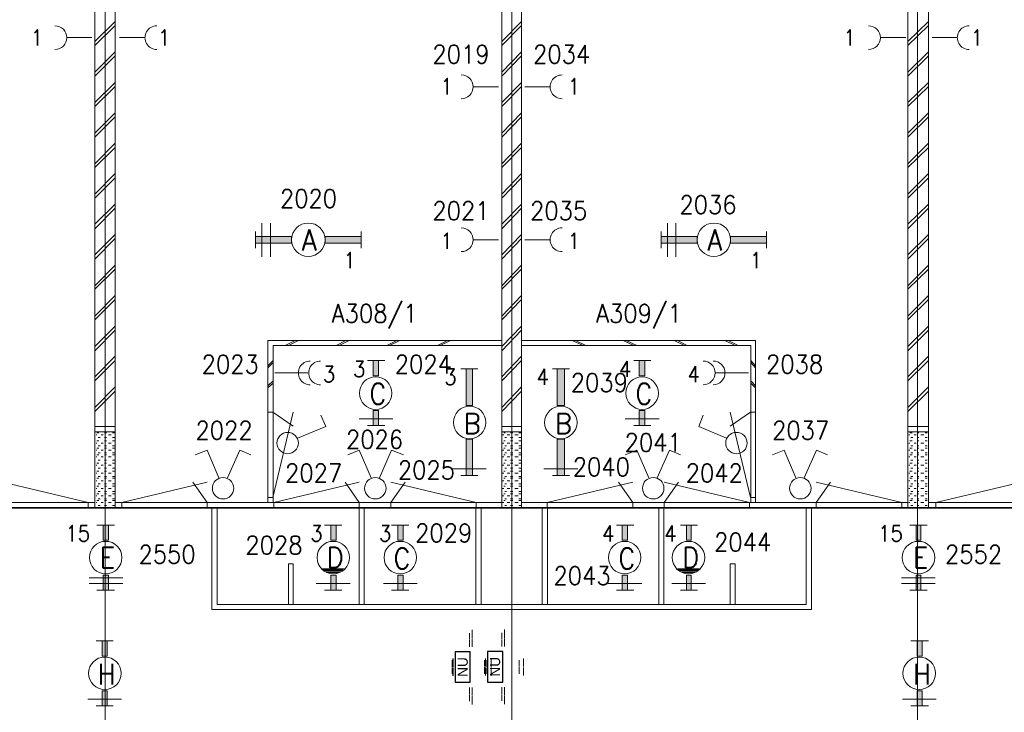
# Model space of a CAD drawing. Header units: metres. Extents: x -119 to 0, y 0 to 84.
# Tile 20 of 53: x -77 to -68, y 49 to 56. Entities that reach past the tile are written whole.
import ezdxf
from ezdxf.enums import TextEntityAlignment as Align

# ---------------------------------------------------------------- set-up
doc = ezdxf.new("R2010")
doc.units = ezdxf.units.M
doc.header["$MEASUREMENT"] = 0
doc.layers.add('Level 1', color=1, linetype='Continuous', lineweight=0)
doc.layers.add('Level 20', color=1, linetype='Continuous', lineweight=0)
doc.styles.add('Style-STANDARD', font='STANDARD.shx')
doc.styles.add('Style-WORKING', font='WORKING.shx')

# ---------------------------------------------------------------- blocks, each defined once
blk = doc.blocks.new('1260')
at = {"layer": 'Level 1', "color": 1, "linetype": 'Continuous', "lineweight": 0}
for p, q in [((-630.0001, -100), (-630.0001, 100)), ((630.0001, -100), (630.0001, 100))]:
    blk.add_line(p, q, dxfattribs=at)
blk.add_circle((0, 0), 200, dxfattribs=at)
at = {"layer": 'Level 1', "color": 1, "linetype": 'Continuous', "lineweight": 0, "extrusion": (0, 0, -1)}
blk.add_solid([(200, 40), (630.0001, 40), (200, -40), (630.0001, -40)], dxfattribs=at)
at = {"layer": 'Level 1', "color": 1, "linetype": 'Continuous', "lineweight": 0}
blk.add_solid([(200, -40), (630.0001, -40), (200, 40), (630.0001, 40)], dxfattribs=at)
for points in [[(-200, 40), (-630.0001, 40), (-630.0001, -40), (-200, -40)], [(200, -40), (630.0001, -40), (630.0001, 40), (200, 40)]]:
    blk.add_3dface(points, dxfattribs=at)
at = {"layer": 'Level 1', "color": 1, "linetype": 'Continuous', "lineweight": 0, "style": 'Style-STANDARD'}
blk.add_text('A', height=250, dxfattribs=at).set_placement((-77.7681, -128.6793))
blk = doc.blocks.new('EE3A')
at = {"layer": 'Level 20', "color": 2, "linetype": 'Continuous', "lineweight": 30}
blk.add_3dface([(-0.03, 0), (0.03, 0), (0.03, 0.03), (-0.03, 0.03)], dxfattribs=at)
at = {"layer": 'Level 20', "color": 253, "linetype": 'Continuous', "lineweight": 13, "style": 'Style-WORKING'}
blk.add_text('NU', height=0.02, dxfattribs=at).set_placement((0.0002, 0.015), align=Align.MIDDLE_CENTER)
at = {"layer": 'Level 20', "color": 253, "linetype": 'Continuous', "lineweight": 13, "style": 'Style-WORKING', "width": 0.900036}
blk.add_attdef('EE3A_29705', text='', height=0.025, dxfattribs=at).set_placement((-0.0001, 0.04), align=Align.CENTER)
at = {"layer": 'Level 20', "color": 11, "linetype": 'Continuous', "lineweight": 0, "style": 'Style-WORKING'}
blk.add_attdef('EE3A_29704', text='', height=0.018, dxfattribs=at).set_placement((0, 0.04), align=Align.CENTER)
at = {"layer": 'Level 20', "color": 253, "linetype": 'Continuous', "lineweight": 13, "style": 'Style-WORKING', "width": 0.900036}
blk.add_attdef('EE3A_29701', text='', height=0.025, dxfattribs=at).set_placement((-0.04, 0.015), align=Align.MIDDLE_RIGHT)
at = {"layer": 'Level 20', "color": 11, "linetype": 'Continuous', "lineweight": 0, "style": 'Style-WORKING'}
blk.add_attdef('EE3A_29700', text='', height=0.018, dxfattribs=at).set_placement((-0.04, 0.015), align=Align.MIDDLE_RIGHT)
blk.add_attdef('EE3A_29702', text='', height=0.018, dxfattribs=at).set_placement((0.04, 0.015), align=Align.MIDDLE_LEFT)
at = {"layer": 'Level 20', "color": 253, "linetype": 'Continuous', "lineweight": 13, "style": 'Style-WORKING', "width": 0.900036}
blk.add_attdef('EE3A_29703', text='', height=0.025, dxfattribs=at).set_placement((0.04, 0.015), align=Align.MIDDLE_LEFT)
blk.add_attdef('EE3A_29707', text='', height=0.025, dxfattribs=at).set_placement((-0.0001, -0.01), align=Align.TOP_CENTER)
at = {"layer": 'Level 20', "color": 11, "linetype": 'Continuous', "lineweight": 0, "style": 'Style-WORKING'}
blk.add_attdef('EE3A_29706', text='', height=0.018, dxfattribs=at).set_placement((0, -0.01), align=Align.TOP_CENTER)

msp = doc.modelspace()

# ---------------------------------------------------------------- linework, layer by layer
at = {"layer": 'Level 1', "color": 11, "linetype": 'Continuous', "lineweight": 0}
for p, q in [((-76.5837, 62.0781), (-76.5837, 35.362)), ((-72.5878, 62.0781), (-72.5878, 35.362)), ((-68.5958, 62.0781), (-68.5958, 35.362)), ((-106.4536, 51.1663), (-6.9068, 51.1663))]:
    msp.add_line(p, q, dxfattribs=at)
at = {"layer": 'Level 1', "color": 1, "linetype": 'Continuous', "lineweight": 0}
for p, q in [((-72.5878, 60.2497), (-72.5878, 38.7692)), ((-76.685, 58.5539), (-76.685, 51.1702)), ((-76.4862, 58.5539), (-76.4862, 51.1702)), ((-72.6852, 58.5539), (-72.6852, 51.1702)), ((-72.4903, 58.5539), (-72.4903, 51.1702)), ((-68.6932, 58.5539), (-68.6932, 51.1702)), ((-68.4905, 58.5539), (-68.4905, 51.1702)), ((-76.4862, 55.9536), (-76.685, 55.7548)), ((-76.4862, 55.9146), (-76.685, 55.7158)), ((-72.4903, 55.9536), (-72.6852, 55.7548)), ((-72.4903, 55.9146), (-72.6852, 55.7158)), ((-68.4905, 55.9536), (-68.6932, 55.7548)), ((-68.4905, 55.9146), (-68.6932, 55.7158)), ((-76.7162, 55.7938), (-76.9579, 55.7938)), ((-76.4433, 55.7938), (-76.2016, 55.7938)), ((-68.7127, 55.7938), (-68.9544, 55.7938)), ((-68.4515, 55.7938), (-68.2098, 55.7938)), ((-76.4862, 55.6534), (-76.685, 55.4546)), ((-76.4862, 55.6144), (-76.685, 55.4156)), ((-72.4903, 55.6534), (-72.6852, 55.4546)), ((-72.4903, 55.6144), (-72.6852, 55.4156)), ((-68.4905, 55.6534), (-68.6932, 55.4546)), ((-68.4905, 55.6144), (-68.6932, 55.4156)), ((-76.4862, 55.3532), (-76.685, 55.1544)), ((-76.4862, 55.3143), (-76.685, 55.1154)), ((-72.7164, 55.3104), (-72.962, 55.3104)), ((-72.4903, 55.3532), (-72.6852, 55.1544)), ((-72.4903, 55.3143), (-72.6852, 55.1154)), ((-72.4591, 55.3104), (-72.2135, 55.3104)), ((-68.4905, 55.3532), (-68.6932, 55.1544)), ((-68.4905, 55.3143), (-68.6932, 55.1154)), ((-76.4862, 55.0531), (-76.685, 54.8542)), ((-76.4862, 55.0141), (-76.685, 54.8153)), ((-72.4903, 55.0531), (-72.6852, 54.8542)), ((-72.4903, 55.0141), (-72.6852, 54.8153)), ((-68.4905, 55.0531), (-68.6932, 54.8542)), ((-68.4905, 55.0141), (-68.6932, 54.8153)), ((-76.4862, 54.7568), (-76.685, 54.5541)), ((-76.4862, 54.7139), (-76.685, 54.5151)), ((-72.4903, 54.7568), (-72.6852, 54.5541)), ((-72.4903, 54.7139), (-72.6852, 54.5151)), ((-68.4905, 54.7568), (-68.6932, 54.5541)), ((-68.4905, 54.7139), (-68.6932, 54.5151)), ((-76.4862, 54.4566), (-76.685, 54.2539)), ((-76.4862, 54.4137), (-76.685, 54.2149)), ((-72.4903, 54.4566), (-72.6852, 54.2539)), ((-72.4903, 54.4137), (-72.6852, 54.2149)), ((-68.4905, 54.4566), (-68.6932, 54.2539)), ((-68.4905, 54.4137), (-68.6932, 54.2149)), ((-76.4862, 54.1564), (-76.685, 53.9576)), ((-72.4903, 54.1564), (-72.6852, 53.9576)), ((-68.4905, 54.1564), (-68.6932, 53.9576)), ((-76.4862, 54.1174), (-76.685, 53.9147)), ((-72.4903, 54.1174), (-72.6852, 53.9147)), ((-68.4905, 54.1174), (-68.6932, 53.9147)), ((-75.0438, 53.9693), (-75.0438, 53.6379)), ((-74.958, 53.9693), (-74.958, 53.6379)), ((-71.0557, 53.9693), (-71.0557, 53.6379)), ((-70.9738, 53.9693), (-70.9738, 53.6379)), ((-76.4862, 53.8562), (-76.685, 53.6574)), ((-72.4903, 53.8562), (-72.6852, 53.6574)), ((-68.4905, 53.8562), (-68.6932, 53.6574)), ((-76.4862, 53.8173), (-76.685, 53.6145)), ((-72.7164, 53.8056), (-72.962, 53.8056)), ((-72.4903, 53.8173), (-72.6852, 53.6145)), ((-72.4591, 53.8056), (-72.2135, 53.8056)), ((-68.4905, 53.8173), (-68.6932, 53.6145)), ((-76.4862, 53.5561), (-76.685, 53.3533)), ((-72.4903, 53.5561), (-72.6852, 53.3533)), ((-68.4905, 53.5561), (-68.6932, 53.3533)), ((-76.4862, 53.5171), (-76.685, 53.3182)), ((-72.4903, 53.5171), (-72.6852, 53.3182)), ((-68.4905, 53.5171), (-68.6932, 53.3182)), ((-76.4862, 53.2559), (-76.685, 53.0532)), ((-72.4903, 53.2559), (-72.6852, 53.0532)), ((-68.4905, 53.2559), (-68.6932, 53.0532)), ((-76.4862, 53.2169), (-76.685, 53.0181)), ((-72.4903, 53.2169), (-72.6852, 53.0181)), ((-68.4905, 53.2169), (-68.6932, 53.0181)), ((-76.4862, 52.9557), (-76.685, 52.7569)), ((-76.4862, 52.9167), (-76.685, 52.714)), ((-72.4903, 52.9557), (-72.6852, 52.7569)), ((-72.4903, 52.9167), (-72.6852, 52.714)), ((-68.4905, 52.9557), (-68.6932, 52.7569)), ((-68.4905, 52.9167), (-68.6932, 52.714)), ((-74.9853, 52.8154), (-74.9853, 51.2209)), ((-72.6852, 52.8154), (-74.9853, 52.8154)), ((-74.7163, 52.8154), (-74.8138, 52.7647)), ((-74.6851, 52.8154), (-74.7826, 52.7647)), ((-74.2173, 52.8154), (-74.3148, 52.7647)), ((-74.1861, 52.8154), (-74.2836, 52.7647)), ((-73.7183, 52.8154), (-73.8158, 52.7647)), ((-73.6871, 52.8154), (-73.7885, 52.7647)), ((-73.2193, 52.8154), (-73.3168, 52.7647)), ((-73.1881, 52.8154), (-73.2895, 52.7647)), ((-72.4903, 52.8154), (-70.1902, 52.8154)), ((-71.9913, 52.8154), (-71.886, 52.7647)), ((-71.9601, 52.8154), (-71.8588, 52.7647)), ((-71.4923, 52.8154), (-71.387, 52.7647)), ((-71.4611, 52.8154), (-71.3559, 52.7647)), ((-70.9894, 52.8154), (-70.888, 52.7647)), ((-70.9582, 52.8154), (-70.8608, 52.7647)), ((-70.4904, 52.8154), (-70.389, 52.7647)), ((-70.4592, 52.8154), (-70.3618, 52.7647)), ((-70.1902, 52.8154), (-70.1902, 51.2209)), ((-72.6852, 52.7647), (-74.9346, 52.7647)), ((-74.9346, 52.7647), (-74.9346, 51.2209)), ((-72.4903, 52.7647), (-70.237, 52.7647)), ((-70.237, 52.7647), (-70.237, 51.2209)), ((-76.4862, 52.6594), (-76.685, 52.4567)), ((-76.4862, 52.6165), (-76.685, 52.4177)), ((-74.9346, 52.6165), (-74.9853, 52.5659)), ((-74.9346, 52.597), (-74.9853, 52.5464)), ((-74.0068, 52.6165), (-73.8353, 52.6165)), ((-72.4903, 52.6594), (-72.6852, 52.4567)), ((-72.4903, 52.6165), (-72.6852, 52.4177)), ((-71.387, 52.6165), (-71.2194, 52.6165)), ((-70.237, 52.6165), (-70.1902, 52.5659)), ((-70.237, 52.597), (-70.1902, 52.5464)), ((-68.4905, 52.6594), (-68.6932, 52.4567)), ((-68.4905, 52.6165), (-68.6932, 52.4177)), ((-74.5916, 52.4957), (-74.9151, 52.4957)), ((-72.9191, 52.5347), (-73.0868, 52.5347)), ((-72.0186, 52.5347), (-72.1862, 52.5347)), ((-70.584, 52.4957), (-70.2604, 52.4957)), ((-74.9346, 52.4177), (-74.9853, 52.367)), ((-74.9346, 52.3943), (-74.9853, 52.3475)), ((-70.237, 52.4177), (-70.1902, 52.367)), ((-70.237, 52.3943), (-70.1902, 52.3475)), ((-76.4862, 52.3592), (-76.685, 52.1565)), ((-76.4862, 52.3164), (-76.685, 52.1175)), ((-72.4903, 52.3592), (-72.6852, 52.1565)), ((-72.4903, 52.3164), (-72.6852, 52.1175)), ((-68.4905, 52.3592), (-68.6932, 52.1565)), ((-68.4905, 52.3164), (-68.6932, 52.1175)), ((-74.9859, 52.1107), (-74.9359, 52.1107)), ((-74.9359, 51.2707), (-74.7359, 52.1107)), ((-74.9359, 52.1107), (-74.7359, 51.9707)), ((-70.2382, 51.2707), (-70.4382, 52.1107)), ((-70.2382, 52.1107), (-70.4382, 51.9707)), ((-70.1882, 52.1107), (-70.2382, 52.1107)), ((-74.4161, 51.9694), (-74.4629, 52.0786)), ((-74.0887, 52.0435), (-73.7573, 52.0435)), ((-71.4728, 52.0435), (-71.1375, 52.0435)), ((-70.7477, 51.9694), (-70.7048, 52.0786)), ((-76.4862, 51.9694), (-76.685, 51.9694)), ((-76.4862, 51.9148), (-76.685, 51.9148)), ((-76.646, 51.907), (-76.6655, 51.907)), ((-76.572, 51.907), (-76.5915, 51.907)), ((-76.494, 51.907), (-76.5135, 51.907)), ((-74.6929, 51.8524), (-74.4161, 51.9694)), ((-74.0068, 51.9772), (-73.8353, 51.9772)), ((-72.4903, 51.9694), (-72.6852, 51.9694)), ((-72.4903, 51.9148), (-72.6852, 51.9148)), ((-72.6502, 51.907), (-72.6657, 51.907)), ((-72.5761, 51.907), (-72.5995, 51.907)), ((-72.4942, 51.907), (-72.5176, 51.907)), ((-71.387, 51.9772), (-71.2194, 51.9772)), ((-70.4748, 51.8524), (-70.7477, 51.9694)), ((-68.4905, 51.9694), (-68.6932, 51.9694)), ((-68.4905, 51.9148), (-68.6932, 51.9148)), ((-68.6503, 51.907), (-68.6737, 51.907)), ((-68.5841, 51.907), (-68.5997, 51.907)), ((-68.5022, 51.907), (-68.5217, 51.907)), ((-76.6655, 51.8875), (-76.6733, 51.8875)), ((-76.6655, 51.8057), (-76.6733, 51.8057)), ((-76.646, 51.829), (-76.6655, 51.829)), ((-76.6344, 51.8602), (-76.6538, 51.8602)), ((-76.6032, 51.8875), (-76.6227, 51.8875)), ((-76.6032, 51.8057), (-76.6227, 51.8057)), ((-76.572, 51.8602), (-76.5915, 51.8602)), ((-76.572, 51.829), (-76.5915, 51.829)), ((-76.5252, 51.8875), (-76.5525, 51.8875)), ((-76.5252, 51.8057), (-76.5525, 51.8057)), ((-76.494, 51.8602), (-76.5135, 51.8602)), ((-76.494, 51.829), (-76.5135, 51.829)), ((-72.6657, 51.8875), (-72.6774, 51.8875)), ((-72.6657, 51.8057), (-72.6774, 51.8057)), ((-72.6502, 51.829), (-72.6657, 51.829)), ((-72.6385, 51.8602), (-72.6541, 51.8602)), ((-72.6073, 51.8875), (-72.6307, 51.8875)), ((-72.6073, 51.8057), (-72.6307, 51.8057)), ((-72.5761, 51.8602), (-72.5995, 51.8602)), ((-72.5761, 51.829), (-72.5995, 51.829)), ((-72.5254, 51.8875), (-72.5566, 51.8875)), ((-72.5254, 51.8057), (-72.5566, 51.8057)), ((-72.4942, 51.8602), (-72.5176, 51.8602)), ((-72.4942, 51.829), (-72.5176, 51.829)), ((-68.6737, 51.8875), (-68.6815, 51.8875)), ((-68.6737, 51.8057), (-68.6815, 51.8057)), ((-68.6503, 51.829), (-68.6737, 51.829)), ((-68.6426, 51.8602), (-68.662, 51.8602)), ((-68.6114, 51.8875), (-68.6309, 51.8875)), ((-68.6114, 51.8057), (-68.6309, 51.8057)), ((-68.5841, 51.8602), (-68.5997, 51.8602)), ((-68.5841, 51.829), (-68.5997, 51.829)), ((-68.5334, 51.8875), (-68.5646, 51.8875)), ((-68.5334, 51.8057), (-68.5646, 51.8057)), ((-68.5022, 51.8602), (-68.5217, 51.8602)), ((-68.5022, 51.829), (-68.5217, 51.829)), ((-76.6655, 51.7355), (-76.6733, 51.7355)), ((-76.646, 51.755), (-76.6655, 51.755)), ((-76.6344, 51.7784), (-76.6538, 51.7784)), ((-76.6344, 51.7082), (-76.6538, 51.7082)), ((-76.6032, 51.7355), (-76.6227, 51.7355)), ((-76.572, 51.7784), (-76.5915, 51.7784)), ((-76.572, 51.755), (-76.5915, 51.755)), ((-76.572, 51.7082), (-76.5915, 51.7082)), ((-76.5252, 51.7355), (-76.5525, 51.7355)), ((-76.494, 51.7784), (-76.5135, 51.7784)), ((-76.494, 51.755), (-76.5135, 51.755)), ((-76.494, 51.7082), (-76.5135, 51.7082)), ((-75.5818, 51.7355), (-75.6987, 51.6887)), ((-75.4687, 51.4626), (-75.5818, 51.7355)), ((-75.383, 51.4626), (-75.2621, 51.7355)), ((-75.2621, 51.7355), (-75.153, 51.6887)), ((-74.0887, 51.7355), (-74.1978, 51.6887)), ((-73.9678, 51.4626), (-74.0887, 51.7355)), ((-73.886, 51.4626), (-73.769, 51.7355)), ((-73.769, 51.7355), (-73.652, 51.6887)), ((-72.6657, 51.7355), (-72.6774, 51.7355)), ((-72.6502, 51.755), (-72.6657, 51.755)), ((-72.6385, 51.7784), (-72.6541, 51.7784)), ((-72.6385, 51.7082), (-72.6541, 51.7082)), ((-72.6073, 51.7355), (-72.6307, 51.7355)), ((-72.5761, 51.7784), (-72.5995, 51.7784)), ((-72.5761, 51.755), (-72.5995, 51.755)), ((-72.5761, 51.7082), (-72.5995, 51.7082)), ((-72.5254, 51.7355), (-72.5566, 51.7355)), ((-72.4942, 51.7784), (-72.5176, 51.7784)), ((-72.4942, 51.755), (-72.5176, 51.755)), ((-72.4942, 51.7082), (-72.5176, 51.7082)), ((-71.3559, 51.7355), (-71.4728, 51.6887)), ((-71.2389, 51.4626), (-71.3559, 51.7355)), ((-71.157, 51.4626), (-71.0362, 51.7355)), ((-71.0362, 51.7355), (-70.927, 51.6887)), ((-69.9095, 51.7355), (-70.0226, 51.6887)), ((-69.7926, 51.4626), (-69.9095, 51.7355)), ((-69.7107, 51.4626), (-69.5899, 51.7355)), ((-69.5899, 51.7355), (-69.4807, 51.6887)), ((-68.6737, 51.7355), (-68.6815, 51.7355)), ((-68.6503, 51.755), (-68.6737, 51.755)), ((-68.6426, 51.7784), (-68.662, 51.7784)), ((-68.6426, 51.7082), (-68.662, 51.7082)), ((-68.6114, 51.7355), (-68.6309, 51.7355)), ((-68.5841, 51.7784), (-68.5997, 51.7784)), ((-68.5841, 51.755), (-68.5997, 51.755)), ((-68.5841, 51.7082), (-68.5997, 51.7082)), ((-68.5334, 51.7355), (-68.5646, 51.7355)), ((-68.5022, 51.7784), (-68.5217, 51.7784)), ((-68.5022, 51.755), (-68.5217, 51.755)), ((-68.5022, 51.7082), (-68.5217, 51.7082)), ((-76.6655, 51.6692), (-76.6733, 51.6692)), ((-76.646, 51.6887), (-76.6655, 51.6887)), ((-76.646, 51.6068), (-76.6655, 51.6068)), ((-76.6344, 51.638), (-76.6538, 51.638)), ((-76.6032, 51.6692), (-76.6227, 51.6692)), ((-76.572, 51.6887), (-76.5915, 51.6887)), ((-76.572, 51.638), (-76.5915, 51.638)), ((-76.572, 51.6068), (-76.5915, 51.6068)), ((-76.5252, 51.6692), (-76.5525, 51.6692)), ((-76.494, 51.6887), (-76.5135, 51.6887)), ((-76.494, 51.638), (-76.5135, 51.638)), ((-76.494, 51.6068), (-76.5135, 51.6068)), ((-72.6657, 51.6692), (-72.6774, 51.6692)), ((-72.6502, 51.6887), (-72.6657, 51.6887)), ((-72.6502, 51.6068), (-72.6657, 51.6068)), ((-72.6385, 51.638), (-72.6541, 51.638)), ((-72.6073, 51.6692), (-72.6307, 51.6692)), ((-72.5761, 51.6887), (-72.5995, 51.6887)), ((-72.5761, 51.638), (-72.5995, 51.638)), ((-72.5761, 51.6068), (-72.5995, 51.6068)), ((-72.5254, 51.6692), (-72.5566, 51.6692)), ((-72.4942, 51.6887), (-72.5176, 51.6887)), ((-72.4942, 51.638), (-72.5176, 51.638)), ((-72.4942, 51.6068), (-72.5176, 51.6068)), ((-68.6737, 51.6692), (-68.6815, 51.6692)), ((-68.6503, 51.6887), (-68.6737, 51.6887)), ((-68.6503, 51.6068), (-68.6737, 51.6068)), ((-68.6426, 51.638), (-68.662, 51.638)), ((-68.6114, 51.6692), (-68.6309, 51.6692)), ((-68.5841, 51.6887), (-68.5997, 51.6887)), ((-68.5841, 51.638), (-68.5997, 51.638)), ((-68.5841, 51.6068), (-68.5997, 51.6068)), ((-68.5334, 51.6692), (-68.5646, 51.6692)), ((-68.5022, 51.6887), (-68.5217, 51.6887)), ((-68.5022, 51.638), (-68.5217, 51.638)), ((-68.5022, 51.6068), (-68.5217, 51.6068)), ((-76.6655, 51.5873), (-76.6733, 51.5873)), ((-76.6655, 51.5094), (-76.6733, 51.5094)), ((-76.646, 51.5289), (-76.6655, 51.5289)), ((-76.6344, 51.5601), (-76.6538, 51.5601)), ((-76.6032, 51.5873), (-76.6227, 51.5873)), ((-76.6032, 51.5094), (-76.6227, 51.5094)), ((-76.572, 51.5601), (-76.5915, 51.5601)), ((-76.572, 51.5289), (-76.5915, 51.5289)), ((-76.5252, 51.5873), (-76.5525, 51.5873)), ((-76.5252, 51.5094), (-76.5525, 51.5094)), ((-76.494, 51.5601), (-76.5135, 51.5601)), ((-76.494, 51.5289), (-76.5135, 51.5289)), ((-73.1686, 51.5523), (-72.8373, 51.5523)), ((-72.6657, 51.5873), (-72.6774, 51.5873)), ((-72.6657, 51.5094), (-72.6774, 51.5094)), ((-72.6502, 51.5289), (-72.6657, 51.5289)), ((-72.6385, 51.5601), (-72.6541, 51.5601)), ((-72.6073, 51.5873), (-72.6307, 51.5873)), ((-72.6073, 51.5094), (-72.6307, 51.5094)), ((-72.5761, 51.5601), (-72.5995, 51.5601)), ((-72.5761, 51.5289), (-72.5995, 51.5289)), ((-72.5254, 51.5873), (-72.5566, 51.5873)), ((-72.5254, 51.5094), (-72.5566, 51.5094)), ((-72.4942, 51.5601), (-72.5176, 51.5601)), ((-72.4942, 51.5289), (-72.5176, 51.5289)), ((-72.272, 51.5523), (-71.9367, 51.5523)), ((-68.6737, 51.5873), (-68.6815, 51.5873)), ((-68.6737, 51.5094), (-68.6815, 51.5094)), ((-68.6503, 51.5289), (-68.6737, 51.5289)), ((-68.6426, 51.5601), (-68.662, 51.5601)), ((-68.6114, 51.5873), (-68.6309, 51.5873)), ((-68.6114, 51.5094), (-68.6309, 51.5094)), ((-68.5841, 51.5601), (-68.5997, 51.5601)), ((-68.5841, 51.5289), (-68.5997, 51.5289)), ((-68.5334, 51.5873), (-68.5646, 51.5873)), ((-68.5334, 51.5094), (-68.5646, 51.5094)), ((-68.5022, 51.5601), (-68.5217, 51.5601)), ((-68.5022, 51.5289), (-68.5217, 51.5289)), ((-76.7527, 51.2212), (-77.5927, 51.4212)), ((-76.6655, 51.4353), (-76.6733, 51.4353)), ((-76.646, 51.4587), (-76.6655, 51.4587)), ((-76.6344, 51.4782), (-76.6538, 51.4782)), ((-76.6032, 51.4353), (-76.6227, 51.4353)), ((-76.572, 51.4782), (-76.5915, 51.4782)), ((-76.572, 51.4587), (-76.5915, 51.4587)), ((-76.5252, 51.4353), (-76.5525, 51.4353)), ((-76.494, 51.4782), (-76.5135, 51.4782)), ((-76.494, 51.4587), (-76.5135, 51.4587)), ((-76.4219, 51.2212), (-75.5819, 51.4212)), ((-75.5819, 51.2212), (-75.7219, 51.4212)), ((-74.9259, 51.2212), (-74.0859, 51.4212)), ((-74.0859, 51.2212), (-74.2259, 51.4212)), ((-72.9362, 51.2212), (-73.7762, 51.4212)), ((-73.7762, 51.2212), (-73.6362, 51.4212)), ((-72.9191, 51.486), (-73.0868, 51.486)), ((-72.6657, 51.4353), (-72.6774, 51.4353)), ((-72.6502, 51.4587), (-72.6657, 51.4587)), ((-72.6385, 51.4782), (-72.6541, 51.4782)), ((-72.6073, 51.4353), (-72.6307, 51.4353)), ((-72.5761, 51.4782), (-72.5995, 51.4782)), ((-72.5761, 51.4587), (-72.5995, 51.4587)), ((-72.5254, 51.4353), (-72.5566, 51.4353)), ((-72.4942, 51.4782), (-72.5176, 51.4782)), ((-72.4942, 51.4587), (-72.5176, 51.4587)), ((-72.2379, 51.2212), (-71.3979, 51.4212)), ((-72.0186, 51.486), (-72.1862, 51.486)), ((-71.3979, 51.2212), (-71.5379, 51.4212)), ((-70.2482, 51.2212), (-71.0882, 51.4212)), ((-71.0882, 51.2212), (-70.9482, 51.4212)), ((-68.7522, 51.2212), (-69.5922, 51.4212)), ((-69.5922, 51.2212), (-69.4522, 51.4212)), ((-68.6737, 51.4353), (-68.6815, 51.4353)), ((-68.6503, 51.4587), (-68.6737, 51.4587)), ((-68.6426, 51.4782), (-68.662, 51.4782)), ((-68.6114, 51.4353), (-68.6309, 51.4353)), ((-68.5841, 51.4782), (-68.5997, 51.4782)), ((-68.5841, 51.4587), (-68.5997, 51.4587)), ((-68.5334, 51.4353), (-68.5646, 51.4353)), ((-68.5022, 51.4782), (-68.5217, 51.4782)), ((-68.5022, 51.4587), (-68.5217, 51.4587)), ((-68.4157, 51.2212), (-67.5757, 51.4212)), ((-76.6655, 51.3573), (-76.6733, 51.3573)), ((-76.646, 51.3807), (-76.6655, 51.3807)), ((-76.6344, 51.4041), (-76.6538, 51.4041)), ((-76.6344, 51.33), (-76.6538, 51.33)), ((-76.6032, 51.3573), (-76.6227, 51.3573)), ((-76.572, 51.4041), (-76.5915, 51.4041)), ((-76.572, 51.3807), (-76.5915, 51.3807)), ((-76.572, 51.33), (-76.5915, 51.33)), ((-76.5252, 51.3573), (-76.5525, 51.3573)), ((-76.494, 51.4041), (-76.5135, 51.4041)), ((-76.494, 51.3807), (-76.5135, 51.3807)), ((-76.494, 51.33), (-76.5135, 51.33)), ((-72.6657, 51.3573), (-72.6774, 51.3573)), ((-72.6502, 51.3807), (-72.6657, 51.3807)), ((-72.6385, 51.4041), (-72.6541, 51.4041)), ((-72.6385, 51.33), (-72.6541, 51.33)), ((-72.6073, 51.3573), (-72.6307, 51.3573)), ((-72.5761, 51.4041), (-72.5995, 51.4041)), ((-72.5761, 51.3807), (-72.5995, 51.3807)), ((-72.5761, 51.33), (-72.5995, 51.33)), ((-72.5254, 51.3573), (-72.5566, 51.3573)), ((-72.4942, 51.4041), (-72.5176, 51.4041)), ((-72.4942, 51.3807), (-72.5176, 51.3807)), ((-72.4942, 51.33), (-72.5176, 51.33)), ((-68.6737, 51.3573), (-68.6815, 51.3573)), ((-68.6503, 51.3807), (-68.6737, 51.3807)), ((-68.6426, 51.4041), (-68.662, 51.4041)), ((-68.6426, 51.33), (-68.662, 51.33)), ((-68.6114, 51.3573), (-68.6309, 51.3573)), ((-68.5841, 51.4041), (-68.5997, 51.4041)), ((-68.5841, 51.3807), (-68.5997, 51.3807)), ((-68.5841, 51.33), (-68.5997, 51.33)), ((-68.5334, 51.3573), (-68.5646, 51.3573)), ((-68.5022, 51.4041), (-68.5217, 51.4041)), ((-68.5022, 51.3807), (-68.5217, 51.3807)), ((-68.5022, 51.33), (-68.5217, 51.33)), ((-80.4782, 51.2209), (-76.685, 51.2209)), ((-76.7527, 51.1712), (-76.7527, 51.2212)), ((-76.6655, 51.2872), (-76.6733, 51.2872)), ((-76.6655, 51.2209), (-76.6733, 51.2209)), ((-76.646, 51.3066), (-76.6655, 51.3066)), ((-76.646, 51.2404), (-76.6655, 51.2404)), ((-76.6344, 51.256), (-76.6538, 51.256)), ((-76.6032, 51.2872), (-76.6227, 51.2872)), ((-76.6032, 51.2209), (-76.6227, 51.2209)), ((-76.572, 51.3066), (-76.5915, 51.3066)), ((-76.572, 51.256), (-76.5915, 51.256)), ((-76.572, 51.2404), (-76.5915, 51.2404)), ((-76.5252, 51.2872), (-76.5525, 51.2872)), ((-76.5252, 51.2209), (-76.5525, 51.2209)), ((-76.494, 51.3066), (-76.5135, 51.3066)), ((-76.494, 51.256), (-76.5135, 51.256)), ((-76.494, 51.2404), (-76.5135, 51.2404)), ((-76.4862, 51.2209), (-72.6852, 51.2209)), ((-76.4219, 51.1712), (-76.4219, 51.2212)), ((-75.5819, 51.1712), (-75.5819, 51.2212)), ((-74.9859, 51.2707), (-74.9359, 51.2707)), ((-74.9259, 51.1712), (-74.9259, 51.2212)), ((-74.0859, 51.1712), (-74.0859, 51.2212)), ((-73.7762, 51.1712), (-73.7762, 51.2212)), ((-72.9362, 51.1712), (-72.9362, 51.2212)), ((-72.6657, 51.2872), (-72.6774, 51.2872)), ((-72.6657, 51.2209), (-72.6774, 51.2209)), ((-72.6502, 51.3066), (-72.6657, 51.3066)), ((-72.6502, 51.2404), (-72.6657, 51.2404)), ((-72.6385, 51.256), (-72.6541, 51.256)), ((-72.6073, 51.2872), (-72.6307, 51.2872)), ((-72.6073, 51.2209), (-72.6307, 51.2209)), ((-72.5761, 51.3066), (-72.5995, 51.3066)), ((-72.5761, 51.256), (-72.5995, 51.256)), ((-72.5761, 51.2404), (-72.5995, 51.2404)), ((-72.5254, 51.2872), (-72.5566, 51.2872)), ((-72.5254, 51.2209), (-72.5566, 51.2209)), ((-72.4942, 51.3066), (-72.5176, 51.3066)), ((-72.4942, 51.256), (-72.5176, 51.256)), ((-72.4942, 51.2404), (-72.5176, 51.2404)), ((-72.4903, 51.2209), (-68.6932, 51.2209)), ((-72.2379, 51.1712), (-72.2379, 51.2212)), ((-71.3979, 51.1712), (-71.3979, 51.2212)), ((-71.0882, 51.1712), (-71.0882, 51.2212)), ((-70.2482, 51.1712), (-70.2482, 51.2212)), ((-70.1882, 51.2707), (-70.2382, 51.2707)), ((-69.5922, 51.1712), (-69.5922, 51.2212)), ((-68.7522, 51.1712), (-68.7522, 51.2212)), ((-68.6737, 51.2872), (-68.6815, 51.2872)), ((-68.6737, 51.2209), (-68.6815, 51.2209)), ((-68.6503, 51.3066), (-68.6737, 51.3066)), ((-68.6503, 51.2404), (-68.6737, 51.2404)), ((-68.6426, 51.256), (-68.662, 51.256)), ((-68.6114, 51.2872), (-68.6309, 51.2872)), ((-68.6114, 51.2209), (-68.6309, 51.2209)), ((-68.5841, 51.3066), (-68.5997, 51.3066)), ((-68.5841, 51.256), (-68.5997, 51.256)), ((-68.5841, 51.2404), (-68.5997, 51.2404)), ((-68.5334, 51.2872), (-68.5646, 51.2872)), ((-68.5334, 51.2209), (-68.5646, 51.2209)), ((-68.5022, 51.3066), (-68.5217, 51.3066)), ((-68.5022, 51.256), (-68.5217, 51.256)), ((-68.5022, 51.2404), (-68.5217, 51.2404)), ((-68.4905, 51.2209), (-64.6973, 51.2209)), ((-68.4157, 51.1712), (-68.4157, 51.2212)), ((-104.6564, 51.1702), (-16.7425, 51.1702)), ((-76.6344, 51.1897), (-76.6538, 51.1897)), ((-76.572, 51.1897), (-76.5915, 51.1897)), ((-76.494, 51.1897), (-76.5135, 51.1897)), ((-75.535, 51.1702), (-75.535, 50.1683)), ((-75.4843, 51.1702), (-75.4843, 50.219)), ((-74.0887, 51.1702), (-74.0887, 50.219)), ((-74.038, 51.1702), (-74.038, 50.219)), ((-72.9386, 51.1702), (-72.9386, 50.219)), ((-72.888, 51.1702), (-72.888, 50.219)), ((-72.6385, 51.1897), (-72.6541, 51.1897)), ((-72.5761, 51.1897), (-72.5995, 51.1897)), ((-72.4942, 51.1897), (-72.5176, 51.1897)), ((-72.2876, 51.1702), (-72.2876, 50.219)), ((-72.2369, 51.1702), (-72.2369, 50.219)), ((-71.1414, 51.1702), (-71.1414, 50.219)), ((-71.0908, 51.1702), (-71.0908, 50.219)), ((-69.6912, 51.1702), (-69.6912, 50.219)), ((-69.6406, 51.1702), (-69.6406, 50.1683)), ((-68.6426, 51.1897), (-68.662, 51.1897)), ((-68.5841, 51.1897), (-68.5997, 51.1897)), ((-68.5022, 51.1897), (-68.5217, 51.1897)), ((-76.6655, 50.9987), (-76.494, 50.9987)), ((-74.4278, 50.9987), (-74.2563, 50.9987)), ((-73.769, 50.9987), (-73.5975, 50.9987)), ((-71.5586, 50.9987), (-71.387, 50.9987)), ((-70.927, 50.9987), (-70.7594, 50.9987)), ((-68.6737, 50.9987), (-68.5022, 50.9987)), ((-74.7826, 50.219), (-74.7826, 50.6166)), ((-74.7826, 50.6166), (-74.7358, 50.6166)), ((-74.7358, 50.6166), (-74.7358, 50.219)), ((-74.4551, 50.5698), (-74.2251, 50.5698)), ((-74.4434, 50.5581), (-74.2485, 50.5581)), ((-74.4395, 50.5504), (-74.2563, 50.5504)), ((-70.9582, 50.5698), (-70.7282, 50.5698)), ((-70.9504, 50.5581), (-70.7477, 50.5581)), ((-70.9387, 50.5504), (-70.7594, 50.5504)), ((-70.389, 50.6166), (-70.4397, 50.6166)), ((-70.4397, 50.6166), (-70.4397, 50.219)), ((-70.389, 50.219), (-70.389, 50.6166)), ((-76.7435, 50.4802), (-76.4122, 50.4802)), ((-74.4161, 50.5387), (-74.268, 50.5387)), ((-74.4084, 50.5309), (-74.2953, 50.5309)), ((-70.9192, 50.5387), (-70.7672, 50.5387)), ((-70.9075, 50.5309), (-70.7984, 50.5309)), ((-68.7556, 50.4802), (-68.4242, 50.4802)), ((-76.7435, 50.4256), (-76.4122, 50.4256)), ((-76.6655, 50.3593), (-76.494, 50.3593)), ((-74.5097, 50.4256), (-74.1744, 50.4256)), ((-74.4278, 50.3593), (-74.2563, 50.3593)), ((-73.847, 50.4256), (-73.5156, 50.4256)), ((-73.769, 50.3593), (-73.5975, 50.3593)), ((-71.6404, 50.4256), (-71.3091, 50.4256)), ((-71.5586, 50.3593), (-71.387, 50.3593)), ((-71.0128, 50.4256), (-70.6814, 50.4256)), ((-70.927, 50.3593), (-70.7594, 50.3593)), ((-68.7556, 50.4256), (-68.4242, 50.4256)), ((-68.6737, 50.3593), (-68.5022, 50.3593)), ((-75.535, 50.1683), (-69.6406, 50.1683)), ((-75.4843, 50.219), (-69.6912, 50.219)), ((-76.6733, 49.8603), (-76.5057, 49.8603)), ((-68.662, 49.8603), (-68.4905, 49.8603)), ((-76.7552, 49.2873), (-76.4238, 49.2873)), ((-68.7439, 49.2873), (-68.4125, 49.2873)), ((-76.6733, 49.221), (-76.5057, 49.221)), ((-68.662, 49.221), (-68.4905, 49.221))]:
    msp.add_line(p, q, dxfattribs=at)
for centre, radius in [((-73.9249, 52.2968), 0.1598), ((-71.3052, 52.2968), 0.1598), ((-73.001, 52.0083), 0.1598), ((-72.1044, 52.0083), 0.1598), ((-74.7904, 51.8056), 0.1053), ((-70.3774, 51.8056), 0.1053), ((-75.4258, 51.3612), 0.1053), ((-73.9288, 51.3612), 0.1053), ((-71.196, 51.3612), 0.1053), ((-69.7497, 51.3612), 0.1053), ((-76.5798, 50.679), 0.1598), ((-74.3421, 50.679), 0.1598), ((-73.6832, 50.679), 0.1598), ((-71.4767, 50.679), 0.1598), ((-70.8491, 50.679), 0.1598), ((-68.588, 50.679), 0.1598), ((-76.5876, 49.5406), 0.1598), ((-68.5802, 49.5406), 0.1598)]:
    msp.add_circle(centre, radius, dxfattribs=at)
for centre, start, end in [((-77.0788, 55.7937), 270.00006, 89.99997), ((-76.0769, 55.7937), 90.00002, 270.00013), ((-69.0792, 55.7937), 270.00006, 89.99997), ((-68.089, 55.7937), 90.00002, 270.00013), ((-73.0829, 55.3103), 270.00006, 89.99997), ((-72.0927, 55.3103), 90.00002, 270.00013), ((-73.0829, 53.8055), 270.00006, 89.99997), ((-72.0927, 53.8055), 90.00002, 270.00013), ((-74.5682, 52.4956), 90.00002, 270.00019), ((-74.4668, 52.4956), 90.00002, 270.00019), ((-70.7048, 52.4956), 270.00006, 90.00005), ((-70.6074, 52.4956), 270.00006, 90.00005)]:
    msp.add_arc(centre, 0.117, start, end, dxfattribs=at)
for points in [[(-73.8977, 52.4684), (-73.9483, 52.4684), (-73.8977, 52.6165), (-73.9483, 52.6165)], [(-71.2779, 52.4684), (-71.3325, 52.4684), (-71.2779, 52.6165), (-71.3325, 52.6165)], [(-72.9737, 52.176), (-72.9737, 52.5347), (-73.0361, 52.176), (-73.0361, 52.5347)], [(-72.0693, 52.176), (-72.0693, 52.5347), (-72.1394, 52.176), (-72.1394, 52.5347)], [(-73.8977, 51.9772), (-73.9483, 51.9772), (-73.8977, 52.1253), (-73.9483, 52.1253)], [(-71.2779, 51.9772), (-71.3325, 51.9772), (-71.2779, 52.1253), (-71.3325, 52.1253)], [(-76.5525, 50.8505), (-76.6032, 50.8505), (-76.5525, 50.9987), (-76.6032, 50.9987)], [(-74.3148, 50.8505), (-74.3655, 50.8505), (-74.3148, 50.9987), (-74.3655, 50.9987)], [(-73.6559, 50.8505), (-73.7066, 50.8505), (-73.6559, 50.9987), (-73.7066, 50.9987)], [(-71.4494, 50.8505), (-71.5001, 50.8505), (-71.4494, 50.9987), (-71.5001, 50.9987)], [(-70.8218, 50.8505), (-70.8686, 50.8505), (-70.8218, 50.9987), (-70.8686, 50.9987)], [(-68.5646, 50.8505), (-68.6114, 50.8505), (-68.5646, 50.9987), (-68.6114, 50.9987)], [(-76.5525, 50.3593), (-76.6032, 50.3593), (-76.5525, 50.5075), (-76.6032, 50.5075)], [(-74.3148, 50.3593), (-74.3655, 50.3593), (-74.3148, 50.5075), (-74.3655, 50.5075)], [(-73.6559, 50.3593), (-73.7066, 50.3593), (-73.6559, 50.5075), (-73.7066, 50.5075)], [(-71.4494, 50.3593), (-71.5001, 50.3593), (-71.4494, 50.5075), (-71.5001, 50.5075)], [(-70.8218, 50.3593), (-70.8686, 50.3593), (-70.8218, 50.5075), (-70.8686, 50.5075)], [(-68.5646, 50.3593), (-68.6114, 50.3593), (-68.5646, 50.5075), (-68.6114, 50.5075)], [(-76.5642, 49.7083), (-76.6149, 49.7083), (-76.5642, 49.8603), (-76.6149, 49.8603)], [(-68.5529, 49.7083), (-68.5997, 49.7083), (-68.5529, 49.8603), (-68.5997, 49.8603)], [(-76.5642, 49.221), (-76.6149, 49.221), (-76.5642, 49.3691), (-76.6149, 49.3691)], [(-68.5529, 49.221), (-68.5997, 49.221), (-68.5529, 49.3691), (-68.5997, 49.3691)]]:
    msp.add_solid(points, dxfattribs=at)
at = {"layer": 'Level 1', "color": 1, "linetype": 'Continuous', "lineweight": 0, "extrusion": (0, 0, -1)}
for points in [[(73.0361, 51.8446), (73.0361, 51.486), (72.9737, 51.8446), (72.9737, 51.486)], [(72.1394, 51.8446), (72.1394, 51.486), (72.0693, 51.8446), (72.0693, 51.486)]]:
    msp.add_solid(points, dxfattribs=at)
at = {"layer": 'Level 1', "color": 1, "linetype": 'Continuous', "lineweight": 0}
for points in [[(-73.8977, 52.4684), (-73.9483, 52.4684), (-73.9483, 52.6165), (-73.8977, 52.6165)], [(-71.2779, 52.4684), (-71.3325, 52.4684), (-71.3325, 52.6165), (-71.2779, 52.6165)], [(-72.9737, 52.176), (-72.9737, 52.5347), (-73.0361, 52.5347), (-73.0361, 52.176)], [(-72.0693, 52.176), (-72.0693, 52.5347), (-72.1394, 52.5347), (-72.1394, 52.176)], [(-73.8977, 51.9772), (-73.9483, 51.9772), (-73.9483, 52.1253), (-73.8977, 52.1253)], [(-71.2779, 51.9772), (-71.3325, 51.9772), (-71.3325, 52.1253), (-71.2779, 52.1253)], [(-73.0361, 51.8446), (-73.0361, 51.486), (-72.9737, 51.486), (-72.9737, 51.8446)], [(-72.1394, 51.8446), (-72.1394, 51.486), (-72.0693, 51.486), (-72.0693, 51.8446)], [(-76.5525, 50.8505), (-76.6032, 50.8505), (-76.6032, 50.9987), (-76.5525, 50.9987)], [(-74.3148, 50.8505), (-74.3655, 50.8505), (-74.3655, 50.9987), (-74.3148, 50.9987)], [(-73.6559, 50.8505), (-73.7066, 50.8505), (-73.7066, 50.9987), (-73.6559, 50.9987)], [(-71.4494, 50.8505), (-71.5001, 50.8505), (-71.5001, 50.9987), (-71.4494, 50.9987)], [(-70.8218, 50.8505), (-70.8686, 50.8505), (-70.8686, 50.9987), (-70.8218, 50.9987)], [(-68.5646, 50.8505), (-68.6114, 50.8505), (-68.6114, 50.9987), (-68.5646, 50.9987)], [(-76.5525, 50.3593), (-76.6032, 50.3593), (-76.6032, 50.5075), (-76.5525, 50.5075)], [(-74.3148, 50.3593), (-74.3655, 50.3593), (-74.3655, 50.5075), (-74.3148, 50.5075)], [(-73.6559, 50.3593), (-73.7066, 50.3593), (-73.7066, 50.5075), (-73.6559, 50.5075)], [(-71.4494, 50.3593), (-71.5001, 50.3593), (-71.5001, 50.5075), (-71.4494, 50.5075)], [(-70.8218, 50.3593), (-70.8686, 50.3593), (-70.8686, 50.5075), (-70.8218, 50.5075)], [(-68.5646, 50.3593), (-68.6114, 50.3593), (-68.6114, 50.5075), (-68.5646, 50.5075)], [(-76.5642, 49.7083), (-76.6149, 49.7083), (-76.6149, 49.8603), (-76.5642, 49.8603)], [(-68.5529, 49.7083), (-68.5997, 49.7083), (-68.5997, 49.8603), (-68.5529, 49.8603)], [(-76.5642, 49.221), (-76.6149, 49.221), (-76.6149, 49.3691), (-76.5642, 49.3691)], [(-68.5529, 49.221), (-68.5997, 49.221), (-68.5997, 49.3691), (-68.5529, 49.3691)]]:
    msp.add_3dface(points, dxfattribs=at)

# ---------------------------------------------------------------- block references
at = {"layer": 'Level 1', "color": 1, "linetype": 'Continuous', "lineweight": 0, "xscale": 0.000824, "yscale": 0.000824}
for p in [(-74.5877, 53.8056), (-70.5996, 53.8056)]:
    msp.add_blockref('1260', p, dxfattribs=at)
at = {"layer": 'Level 20', "color": 253, "linetype": 'Continuous', "lineweight": 13, "xscale": 5, "yscale": 5, "zscale": 5, "rotation": 90}
for p in [(-72.9947, 49.6018), (-72.6761, 49.6036)]:
    msp.add_blockref('EE3A', p, dxfattribs=at).add_auto_attribs({'EE3A_29700': '__', 'EE3A_29701': '__', 'EE3A_29702': '__', 'EE3A_29703': '__', 'EE3A_29704': '__', 'EE3A_29705': '__', 'EE3A_29706': '__', 'EE3A_29707': '__'})

# ---------------------------------------------------------------- texts
at = {"layer": 'Level 1', "color": 1, "linetype": 'Continuous', "lineweight": 0, "style": 'Style-STANDARD'}
for s, height, p in [('1', 0.1559, (-77.2571, 55.7158)), ('1', 0.1559, (-76.0051, 55.7158)), ('1', 0.1559, (-69.2658, 55.7158)), ('1', 0.1559, (-68.0138, 55.7158)), ('2019', 0.1799, (-73.0864, 55.541)), ('2034', 0.1799, (-72.0957, 55.541)), ('1', 0.1559, (-73.2267, 55.2363)), ('1', 0.1559, (-71.9747, 55.2363)), ('2020', 0.1799, (-74.5857, 54.121)), ('2036', 0.1799, (-70.6564, 54.061)), ('2021', 0.1799, (-73.0864, 54.001)), ('2035', 0.1799, (-72.1257, 54.001)), ('1', 0.1559, (-73.2267, 53.7159)), ('1', 0.1559, (-71.9747, 53.7159)), ('1', 0.1559, (-74.1813, 53.5249)), ('1', 0.1559, (-70.1856, 53.5249)), ('A308/1', 0.1799, (-73.935, 52.991)), ('A309/1', 0.1799, (-71.335, 52.991)), ('2023', 0.1799, (-75.3556, 52.491)), ('2024', 0.1799, (-73.4557, 52.491)), ('2038', 0.1799, (-69.8057, 52.491)), ('3', 0.1559, (-74.0859, 52.4567)), ('4', 0.1559, (-71.4704, 52.4567)), ('3', 0.1559, (-74.3838, 52.406)), ('3', 0.1559, (-73.1892, 52.3787)), ('4', 0.1559, (-72.2823, 52.3787)), ('2039', 0.1799, (-71.7257, 52.311)), ('4', 0.1559, (-70.798, 52.406)), ('2022', 0.1799, (-75.4157, 51.841)), ('2037', 0.1799, (-69.7457, 51.841)), ('2026', 0.1799, (-73.9363, 51.751)), ('2041', 0.1799, (-71.1964, 51.721)), ('2025', 0.1799, (-73.4257, 51.451)), ('2040', 0.1799, (-71.7057, 51.481)), ('2027', 0.1799, (-74.5357, 51.421)), ('2042', 0.1799, (-70.5957, 51.421)), ('15', 0.1559, (-76.8541, 50.8388)), ('3', 0.1559, (-74.5069, 50.8388)), ('3', 0.1559, (-73.832, 50.8388)), ('2029', 0.1799, (-73.2557, 50.831)), ('4', 0.1559, (-71.6383, 50.8388)), ('4', 0.1559, (-71.0267, 50.8388)), ('15', 0.1559, (-68.8629, 50.8388)), ('2028', 0.1799, (-74.9257, 50.711)), ('2044', 0.1799, (-70.3157, 50.741)), ('2550', 0.1799, (-75.9757, 50.621)), ('2552', 0.1799, (-68.0457, 50.621)), ('2043', 0.1799, (-71.8956, 50.411))]:
    msp.add_text(s, height=height, dxfattribs=at).set_placement(p, align=Align.CENTER)
for s, p in [('C', (-73.9873, 52.1877)), ('C', (-71.3715, 52.1877)), ('B', (-73.0595, 51.8953)), ('B', (-72.1628, 51.8953)), ('E', (-76.6383, 50.5776)), ('D', (-74.4084, 50.5776)), ('C', (-73.7495, 50.5698)), ('C', (-71.5391, 50.5698)), ('D', (-70.9114, 50.5776)), ('E', (-68.6426, 50.5776)), ('H', (-76.6577, 49.4315)), ('H', (-68.6426, 49.4315))]:
    msp.add_text(s, height=0.2027, dxfattribs=at).set_placement(p)

doc.saveas('drawing.dxf')
